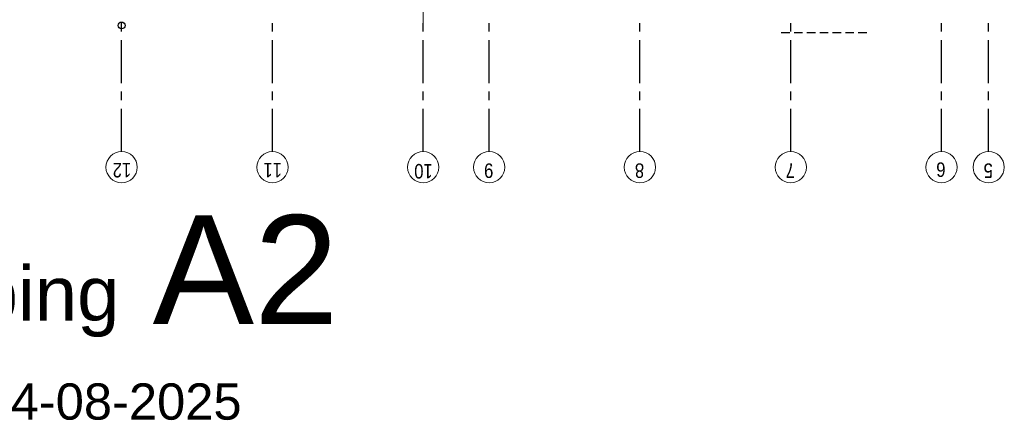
# Model space of a CAD drawing. Header units: millimetres. Extents: x -46954 to 169732, y -26853 to 94136.
# Tile 156 of 174: x 101382 to 112875, y -19688 to -15013. Entities that reach past the tile are written whole.
import ezdxf

# ---------------------------------------------------------------- set-up
doc = ezdxf.new("R2010")
doc.units = ezdxf.units.MM
doc.header["$LTSCALE"] = 400
doc.linetypes.add('CENTER', pattern=[2, 1.25, -0.25, 0.25, -0.25])
doc.linetypes.add('HIDDEN', pattern=[0.375, 0.25, -0.125])
doc.layers.add('None', color=7, linetype='Continuous', lineweight=9)
for name, color, linetype in [('plat', 5, 'Continuous'), ('stramien', 1, 'CENTER'), ('timmerwerk-ge', 150, 'Continuous'), ('timmerwerk-ve', 8, 'HIDDEN')]:
    doc.layers.add(name, color=color, linetype=linetype)
doc.styles.add('Arial', font='arial.ttf', dxfattribs={"height": 176.388889})
doc.styles.add('Arial Narrow', font='ARIALN.TTF', dxfattribs={"height": 222.25})

# ---------------------------------------------------------------- blocks, each defined once
blk = doc.blocks.new('HWA')
at = {"layer": 'None', "color": 92, "linetype": 'Continuous', "lineweight": 25}
blk.add_circle((0, -74), 40, dxfattribs=at)
blk = doc.blocks.new('plat02')
at = {"layer": 'None', "color": 43, "linetype": 'Continuous', "lineweight": 9}
for centre in [(17600, 0), (19360, 0), (21120, 0), (21890, 0), (23650, 0), (25410, 0), (27170, 0), (27720, 0)]:
    blk.add_circle(centre, 182.60642, dxfattribs=at)
at = {"layer": 'stramien', "lineweight": 0}
blk.add_line((21120, 1682.60642), (21120, 16786.24197), dxfattribs=at)
at = {"layer": 'stramien'}
for p, q in [((17600, 182.60642), (17600, 1682.60642)), ((19360, 182.60642), (19360, 1682.60642)), ((21120, 182.60642), (21120, 1682.60642)), ((21890, 182.60642), (21890, 1682.60642)), ((23650, 182.60642), (23650, 1682.60642)), ((25410, 182.60642), (25410, 1682.60642)), ((27170, 182.60642), (27170, 1682.60642)), ((27720, 182.60642), (27720, 1682.60642))]:
    blk.add_line(p, q, dxfattribs=at)
at = {"layer": 'timmerwerk-ve'}
blk.add_line((25297.91529, 1572.44588), (26310.33152, 1572.44588), dxfattribs=at)
at = {"layer": 'None', "color": 7}
blk.add_blockref('HWA', (17600, 1728.78315), dxfattribs=at)
at = {"layer": 'None', "color": 8, "attachment_point": 1, "rotation": 180, "style": 'Arial Narrow'}
for s, insert, char_height in [('12', (17711.12355, -118.56699), 169.333333), ('11', (19471.12355, -118.56699), 169.333333), ('10', (21231.12355, -131.19968), 169.333333), ('9', (21938.68333, -124.88333), 169.33333), ('8', (23698.68333, -124.88333), 169.33333), ('7', (25458.68333, -124.88333), 169.33333), ('6', (27216.57624, -112.75759), 169.33333), ('5', (27768.68333, -124.88333), 169.33333)]:
    blk.add_mtext(s, dxfattribs=dict(at, insert=insert, char_height=char_height))
at = {"layer": 'plat', "attachment_point": 1, "style": 'Arial'}
for s, insert, char_height in [('A2', (17962.17597, -559.36949), 1270), ('2e verdieping', (12247.84881, -1156.2825), 635), ('AANGEPAST 14-08-2025 ', (12196.62296, -2522.36534), 423.3333333)]:
    blk.add_mtext(s, dxfattribs=dict(at, insert=insert, char_height=char_height))

msp = doc.modelspace()

# ---------------------------------------------------------------- block references
at = {"layer": 'timmerwerk-ge'}
msp.add_blockref('plat02', (84972.26676, -16734.60398), dxfattribs=at)

doc.saveas('drawing.dxf')
